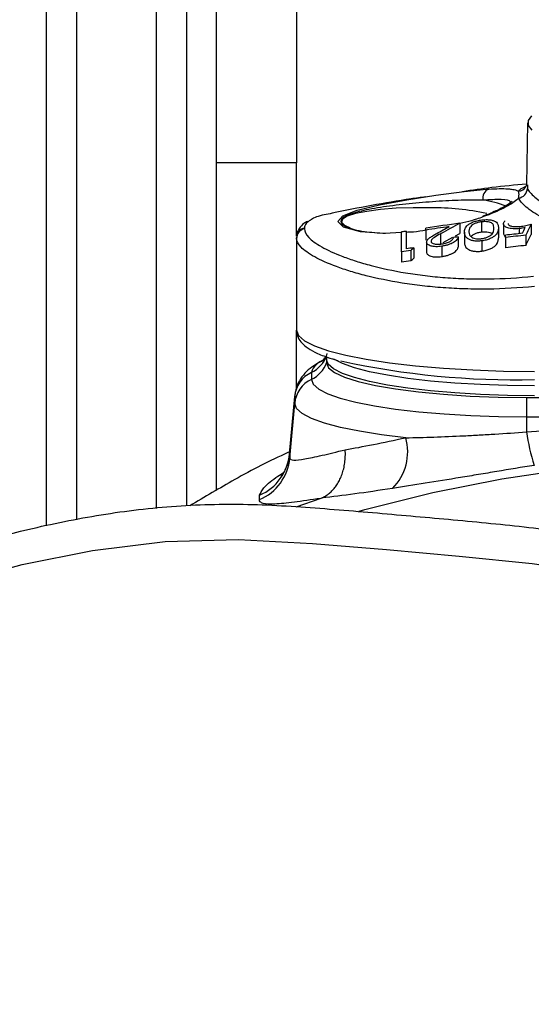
# Model space of a CAD drawing. Header units: millimetres. Extents: x 28 to 424, y 2 to 742.
# Tile 4 of 8: x 153 to 205, y 411 to 510. Entities that reach past the tile are written whole.
import ezdxf

# ---------------------------------------------------------------- set-up
doc = ezdxf.new("R2010")
doc.units = ezdxf.units.MM

msp = doc.modelspace()

# ---------------------------------------------------------------- linework, layer by layer
at = {"color": 8, "linetype": 'Continuous', "lineweight": 25}
for p, q in [((159.145, 547.128), (159.145, 459.892)), ((167.145, 461.032), (167.145, 547.128)), ((204.234, 493.398), (204.234, 493.054)), ((200.369, 490.408), (199.937, 490.258))]:
    msp.add_line(p, q, dxfattribs=at)
at = {"color": 7, "linetype": 'Continuous', "lineweight": 25}
for p, q in [((156.145, 459.292), (156.145, 545.807)), ((170.145, 545.807), (170.145, 461.284)), ((173.145, 495.595), (173.145, 534.339)), ((181.145, 534.339), (181.145, 495.595)), ((204.261, 499.597), (204.151, 493.399)), ((181.145, 495.595), (173.145, 495.595)), ((173.145, 462.826), (173.145, 495.595)), ((181.145, 488.279), (181.145, 495.595)), ((203.912, 493.18), (204.096, 493.296)), ((204.116, 493.272), (204.091, 493.229)), ((199.65, 489.703), (199.65, 488.691)), ((200.1, 490.389), (199.74, 490.251)), ((194.093, 488.885), (194.093, 487.869)), ((197.491, 489.559), (197.491, 488.548)), ((201.337, 489.104), (201.337, 488.087)), ((201.85, 489.501), (201.85, 488.487)), ((203.423, 489.028), (203.423, 488.517)), ((204.606, 489.462), (204.606, 488.447)), ((181.145, 488.044), (181.145, 478.87)), ((195.552, 488.513), (195.552, 487.493)), ((195.795, 487.626), (196.783, 488.163)), ((197.031, 488.298), (197.491, 488.548)), ((197.298, 488.2), (197.298, 487.176)), ((197.939, 488.677), (197.939, 487.658)), ((199.665, 487.8), (199.665, 486.771)), ((201.85, 488.487), (201.983, 488.231)), ((202.042, 488.142), (202.042, 487.115)), ((204.093, 488.366), (204.093, 487.341)), ((192.582, 486.842), (192.582, 485.809)), ((192.875, 487.112), (192.875, 486.081)), ((194.157, 487.67), (194.157, 486.644)), ((195.668, 487.257), (195.668, 486.226)), ((191.657, 486.692), (191.657, 485.658)), ((181.145, 473.116), (181.145, 478.863)), ((184.145, 476.187), (184.145, 475.915)), ((184.145, 475.915), (184.145, 475.603)), ((182.631, 474.627), (182.631, 473.932)), ((180.448, 466.489), (180.958, 472.229)), ((180.961, 472.291), (180.45, 466.542)), ((180.958, 472.229), (180.961, 472.291)), ((180.958, 471.535), (180.958, 472.229)), ((204.145, 472.13), (248.145, 472.13)), ((204.145, 472.13), (204.145, 470.197)), ((180.472, 466.061), (180.958, 471.535)), ((204.145, 470.197), (204.145, 468.682)), ((204.145, 470.197), (220.076, 470.197)), ((180.478, 466.54), (180.448, 466.489)), ((177.429, 461.909), (177.452, 462.356)), ((183.565, 462.031), (181.068, 461.165))]:
    msp.add_line(p, q, dxfattribs=at)
at = {"color": 7, "linetype": 'Continuous', "lineweight": 25, "flags": 128}
for points in [[(204.645, 500.294), (204.305, 499.829), (204.305, 499.342), (204.664, 498.859)], [(191.657, 488.628), (189.955, 488.549), (187.539, 488.714), (185.83, 489.157), (185.289, 489.74), (185.79, 490.305), (187.225, 490.861), (189.447, 491.398), (192.162, 491.902), (195.068, 492.36), (197.917, 492.742), (200.14, 492.963), (200.369, 492.979), (200.369, 492.979)], [(200.124, 490.387), (200.116, 490.384), (200.106, 490.379)], [(181.145, 478.87), (181.348, 478.33), (181.955, 477.8), (182.956, 477.288), (184.333, 476.803), (186.063, 476.354), (188.115, 475.948), (190.456, 475.591), (193.045, 475.291), (195.837, 475.052), (198.785, 474.878), (201.838, 474.772), (204.945, 474.737)], [(204.945, 472.304), (202.23, 472.334), (199.561, 472.427), (196.985, 472.579), (194.545, 472.787), (192.282, 473.05), (190.237, 473.361), (188.443, 473.717), (186.931, 474.11), (185.728, 474.533), (184.853, 474.981), (184.322, 475.444), (184.145, 475.915)], [(184.145, 475.603), (184.348, 475.109), (184.955, 474.624), (185.952, 474.16), (187.319, 473.725), (189.03, 473.329), (191.047, 472.978), (193.332, 472.681), (195.836, 472.444), (198.51, 472.271), (201.298, 472.165), (204.145, 472.13)], [(182.631, 473.932), (182.815, 473.445), (183.364, 472.966), (184.269, 472.503), (185.514, 472.065), (187.077, 471.658), (188.932, 471.291), (191.048, 470.969), (193.388, 470.697), (195.912, 470.481), (198.577, 470.324), (201.336, 470.229), (204.145, 470.197)], [(192.073, 468.097), (189.647, 468.392), (187.457, 468.739), (185.54, 469.132), (183.927, 469.563), (182.644, 470.027), (181.713, 470.516), (181.147, 471.021), (180.958, 471.535)], [(187.394, 460.738), (187.977, 460.901), (194.787, 462.608), (201.674, 463.98), (208.622, 465.011), (215.613, 465.7), (222.631, 466.045), (229.658, 466.045), (236.676, 465.7), (243.667, 465.011), (250.615, 463.98), (257.503, 462.608), (264.312, 460.901), (271.026, 458.861), (277.629, 456.495), (284.104, 453.807)], [(64.43, 403.613), (71.761, 412.246), (79.995, 420.294), (89.212, 427.604), (98.582, 433.962), (108.556, 439.692), (119.198, 444.627), (130.428, 448.685), (141.984, 452.192), (153.688, 455.398), (160.751, 456.82), (167.994, 457.702), (175.35, 457.914), (182.756, 457.529), (190.158, 456.91), (197.417, 456.259), (204.706, 455.505), (211.965, 454.442), (219.043, 452.759), (219.043, 452.759)]]:
    msp.add_lwpolyline(points, dxfattribs=at)
at = {"color": 8, "linetype": 'Continuous', "lineweight": 25, "flags": 128}
for points in [[(194.541, 491.118), (192.811, 491.119), (191.12, 491.056), (189.547, 490.931), (188.166, 490.75), (187.041, 490.522), (186.224, 490.257), (185.755, 489.968), (185.655, 489.668), (185.928, 489.371), (186.505, 489.111)], [(200.369, 490.408), (200.238, 490.414), (200.124, 490.387)], [(204.945, 473.288), (202.23, 473.319), (199.561, 473.411), (196.985, 473.563), (194.545, 473.772), (192.282, 474.035), (190.237, 474.346), (188.443, 474.702), (186.931, 475.094), (185.728, 475.518), (184.87, 475.954)]]:
    msp.add_lwpolyline(points, dxfattribs=at)
at = {"color": 7, "linetype": 'Continuous', "lineweight": 25}
for centre, radius, start, end in [((200.73, 492.097), 0.953, 112.27084, 194.28909), ((203.227, 493.083), 1.008, 276.81649, 358.33798), ((182.133, 488.108), 0.989, 101.63396, 179.69151), ((182.133, 488.038), 0.988, 101.59489, 179.66709), ((225.663, 281.415), 210.041, 99.19316, 99.31717), ((226.159, 278.323), 213.172, 97.72886, 98.65143), ((226.082, 278.772), 212.534, 98.02257, 98.65652), ((226.362, 276.264), 213.919, 97.80849, 97.92981), ((226.234, 276.837), 212.906, 96.06409, 96.52455), ((226.179, 277.255), 212.263, 95.97226, 96.52927), ((226.41, 275.969), 213.57, 99.11359, 99.36486), ((226.33, 276.536), 213.217, 99.02719, 99.23655), ((226.082, 278.164), 210.329, 96.00094, 96.5631), ((226.152, 277.592), 210.906, 99.15876, 99.41324), ((181.351, 477.307), 2.97, 295.53258, 340.12794), ((181.351, 476.613), 2.97, 295.5321, 340.1279), ((202.947, 554.471), 80.569, 257.55044, 271.42045), ((183.901, 471.958), 2.956, 115.44355, 174.73876), ((183.901, 471.264), 2.956, 115.44389, 174.73875), ((187.073, 466.698), 5.192, 314.92697, 15.63037), ((227.165, 472.124), 23.276, 188.50324, 196.95639), ((175.513, 466.504), 4.978, 292.63361, 354.90054), ((175.49, 466.931), 4.978, 293.20967, 354.90323)]:
    msp.add_arc(centre, radius, start, end, dxfattribs=at)
at = {"color": 8, "linetype": 'Continuous', "lineweight": 25}
for centre, radius, start, end in [((203.257, 493.742), 0.98, 275.25699, 328.43863), ((198.842, 483.532), 8.385, 67.22502, 83.3979), ((194.528, 463.241), 27.877, 78.31624, 89.97389), ((184.443, 474.072), 1.895, 107.25488, 162.97593)]:
    msp.add_arc(centre, radius, start, end, dxfattribs=at)
at = {"color": 7, "linetype": 'Continuous', "lineweight": 25}
for points, knots in [([(204.152, 493.483), (202.996, 493.378), (200.855, 493.183), (198.729, 492.866), (197.752, 492.72)], [0, 0, 0, 0, 0.540196, 1, 1, 1, 1]), ([(200.369, 492.979), (201.132, 493.029), (201.767, 493.04), (202.403, 492.998), (202.521, 492.987), (202.738, 492.959), (202.837, 492.942), (203.104, 492.882), (203.245, 492.83), (203.346, 492.767)], [0, 0, 0, 0, 0.5, 0.5, 0.625, 0.625, 0.75, 0.75, 1, 1, 1, 1]), ([(203.346, 492.083), (203.379, 492.22), (203.398, 492.336), (203.398, 492.564), (203.379, 492.676), (203.346, 492.767)], [0, 0, 0, 0, 0.5, 0.5, 1, 1, 1, 1]), ([(204.14, 493.406), (204.15, 493.377), (204.163, 493.341), (204.099, 493.249), (204.087, 493.232)], [0, 0, 0, 0, 0.818753, 1, 1, 1, 1]), ([(204.107, 493.278), (204.097, 493.255), (204.079, 493.214), (204.096, 493.23), (204.103, 493.237)], [0, 0, 0, 0, 0.567344, 1, 1, 1, 1]), ([(204.234, 493.054), (204.293, 492.922), (204.383, 492.782), (204.627, 492.488), (204.783, 492.333), (205.334, 491.857), (205.819, 491.522), (206.717, 491.001), (207.044, 490.824), (207.76, 490.466), (208.143, 490.287), (209.361, 489.754), (210.265, 489.405), (211.761, 488.902), (212.286, 488.737), (213.371, 488.422), (213.929, 488.271), (215.65, 487.844), (216.86, 487.591), (218.454, 487.328), (218.777, 487.278), (219.426, 487.184), (219.752, 487.14), (220.735, 487.018), (221.397, 486.95), (222.733, 486.839), (223.407, 486.797), (224.427, 486.755), (224.769, 486.744), (225.456, 486.73), (225.802, 486.726), (227.521, 486.726), (228.876, 486.783), (230.88, 486.949), (231.543, 487.017), (232.86, 487.18), (233.513, 487.275), (235.417, 487.589), (236.626, 487.841), (238.35, 488.269), (238.911, 488.42), (239.999, 488.736), (240.52, 488.9), (242.016, 489.402), (242.925, 489.753), (244.154, 490.29), (244.537, 490.47), (245.245, 490.824), (245.572, 491), (246.17, 491.347), (246.441, 491.518), (246.928, 491.854), (247.144, 492.02), (247.695, 492.497), (247.937, 492.789), (248.055, 493.054)], [0, 0, 0, 0, 0.03125, 0.03125, 0.0625, 0.0625, 0.125, 0.125, 0.15625, 0.15625, 0.1875, 0.1875, 0.25, 0.25, 0.28125, 0.28125, 0.3125, 0.3125, 0.375, 0.375, 0.390625, 0.390625, 0.40625, 0.40625, 0.4375, 0.4375, 0.46875, 0.46875, 0.484375, 0.484375, 0.5, 0.5, 0.5625, 0.5625, 0.59375, 0.59375, 0.625, 0.625, 0.6875, 0.6875, 0.71875, 0.71875, 0.75, 0.75, 0.8125, 0.8125, 0.84375, 0.84375, 0.875, 0.875, 0.90625, 0.90625, 0.9375, 0.9375, 1, 1, 1, 1]), ([(194.061, 492.202), (193.577, 492.135), (190.438, 491.704), (187.328, 491.092), (184.697, 490.575)], [0, 0, 0, 0, 0.154146, 1, 1, 1, 1]), ([(199.806, 491.861), (199.107, 491.87), (197.707, 491.887), (195.081, 491.746), (192.36, 491.517), (189.728, 491.197), (187.48, 490.787), (185.942, 490.295), (185.367, 489.737), (185.964, 489.171), (187.621, 488.719), (189.3, 488.603), (190.034, 488.553)], [0, 0, 0, 0, 0.091042, 0.182261, 0.273959, 0.369129, 0.468699, 0.571858, 0.678657, 0.795459, 0.910662, 1, 1, 1, 1]), ([(203.346, 492.083), (203.142, 491.849), (202.785, 491.585), (201.768, 491.008), (201.131, 490.709), (200.369, 490.408)], [0, 0, 0, 0, 0.5, 0.5, 1, 1, 1, 1]), ([(202.699, 491.763), (202.698, 491.762), (202.696, 491.758), (202.463, 491.547), (201.98, 491.243), (201.449, 490.95), (201.018, 490.769), (200.927, 490.73)], [0, 0, 0, 0, 0.136842, 0.359214, 0.620368, 0.919283, 1, 1, 1, 1]), ([(248.943, 492.083), (248.819, 491.81), (248.566, 491.51), (247.988, 491.023), (247.761, 490.854), (247.251, 490.513), (246.967, 490.339), (246.34, 489.987), (245.998, 489.809), (245.257, 489.45), (244.856, 489.269), (243.572, 488.727), (242.622, 488.375), (241.061, 487.871), (240.518, 487.707), (239.385, 487.391), (238.801, 487.24), (237.008, 486.813), (235.752, 486.563), (233.776, 486.251), (233.099, 486.157), (231.735, 485.995), (231.048, 485.928), (228.972, 485.764), (227.569, 485.707), (225.79, 485.707), (225.432, 485.711), (224.721, 485.725), (224.367, 485.736), (223.311, 485.778), (221.915, 485.861), (220.544, 485.997), (219.525, 486.117), (219.187, 486.161), (218.515, 486.254), (218.179, 486.303), (216.525, 486.565), (215.268, 486.816), (213.477, 487.243), (212.896, 487.393), (211.767, 487.708), (211.22, 487.873), (209.659, 488.377), (208.714, 488.729), (207.441, 489.265), (207.04, 489.446), (206.291, 489.809), (205.948, 489.988), (205.007, 490.516), (204.5, 490.857), (203.921, 491.343), (203.759, 491.502), (203.502, 491.803), (203.408, 491.947), (203.346, 492.083)], [0, 0, 0, 0, 0.0625, 0.0625, 0.09375, 0.09375, 0.125, 0.125, 0.15625, 0.15625, 0.1875, 0.1875, 0.25, 0.25, 0.28125, 0.28125, 0.3125, 0.3125, 0.375, 0.375, 0.40625, 0.40625, 0.4375, 0.4375, 0.5, 0.5, 0.515625, 0.515625, 0.53125, 0.53125, 0.5625, 0.59375, 0.59375, 0.609375, 0.609375, 0.625, 0.625, 0.6875, 0.6875, 0.71875, 0.71875, 0.75, 0.75, 0.8125, 0.8125, 0.84375, 0.84375, 0.875, 0.875, 0.9375, 0.9375, 0.96875, 0.96875, 1, 1, 1, 1]), ([(200.927, 490.73), (200.691, 490.619), (200.449, 490.504), (200.132, 490.39), (200.124, 490.388)], [0, 0, 0, 0, 0.976384, 1, 1, 1, 1]), ([(182.232, 489.738), (182.111, 489.673), (181.788, 489.502), (181.416, 489.073), (181.14, 488.534), (181.172, 488.212), (181.182, 488.119)], [0, 0, 0, 0, 0.207142, 0.553636, 0.87078, 1, 1, 1, 1]), ([(184.701, 490.553), (184.43, 490.504), (183.509, 490.338), (182.835, 490.106), (182.573, 489.896), (182.545, 489.874)], [0, 0, 0, 0, 0.271978, 0.921806, 1, 1, 1, 1]), ([(199.937, 490.258), (199.53, 490.104), (198.809, 489.83), (197.891, 489.619), (197.491, 489.527)], [0, 0, 0, 0, 0.563909, 1, 1, 1, 1]), ([(197.939, 488.677), (197.941, 488.735), (197.943, 488.793), (197.962, 488.909), (197.977, 488.967), (198.022, 489.084), (198.053, 489.142), (198.136, 489.259), (198.192, 489.317), (198.325, 489.431), (198.404, 489.487), (198.592, 489.594), (198.7, 489.644), (198.947, 489.735), (199.079, 489.776), (199.292, 489.826), (199.366, 489.841), (199.514, 489.868), (199.59, 489.879), (199.665, 489.889)], [0, 0, 0, 0, 0.125, 0.125, 0.25, 0.25, 0.375, 0.375, 0.5, 0.5, 0.625, 0.625, 0.75, 0.75, 0.875, 0.875, 0.9375, 0.9375, 1, 1, 1, 1]), ([(199.65, 489.703), (199.588, 489.694), (199.526, 489.685), (199.405, 489.662), (199.347, 489.648), (199.174, 489.602), (199.067, 489.565), (198.879, 489.484), (198.799, 489.439), (198.669, 489.345), (198.62, 489.296), (198.577, 489.247)], [0, 0, 0, 0, 0.125, 0.125, 0.25, 0.25, 0.5, 0.5, 0.75, 0.75, 1, 1, 1, 1]), ([(200.888, 489.05), (200.888, 489.139), (200.88, 489.226), (200.845, 489.35), (200.828, 489.39), (200.782, 489.469), (200.75, 489.506), (200.661, 489.576), (200.609, 489.608), (200.472, 489.662), (200.391, 489.684), (200.207, 489.713), (200.103, 489.722), (199.939, 489.723), (199.883, 489.722), (199.767, 489.715), (199.709, 489.709), (199.65, 489.703)], [0, 0, 0, 0, 0.25, 0.25, 0.375, 0.375, 0.5, 0.5, 0.625, 0.625, 0.75, 0.75, 0.875, 0.875, 0.9375, 0.9375, 1, 1, 1, 1]), ([(199.665, 489.889), (199.739, 489.897), (199.813, 489.906), (199.958, 489.916), (200.03, 489.919), (200.243, 489.922), (200.376, 489.915), (200.62, 489.884), (200.729, 489.86), (200.911, 489.798), (200.989, 489.76), (201.115, 489.678), (201.165, 489.633), (201.241, 489.536), (201.265, 489.485), (201.325, 489.328), (201.335, 489.218), (201.337, 489.104)], [0, 0, 0, 0, 0.0625, 0.0625, 0.125, 0.125, 0.25, 0.25, 0.375, 0.375, 0.5, 0.5, 0.625, 0.625, 0.75, 0.75, 1, 1, 1, 1]), ([(201.85, 489.501), (201.852, 489.593), (201.854, 489.69), (201.985, 489.781), (201.992, 489.786)], [0, 0, 0, 0, 0.943192, 1, 1, 1, 1]), ([(181.934, 489.006), (181.934, 488.737), (182.081, 488.45), (182.514, 487.996), (182.694, 487.841), (183.126, 487.523), (183.38, 487.361), (184.236, 486.876), (184.934, 486.553), (185.966, 486.158), (186.181, 486.08), (186.626, 485.925), (186.857, 485.847), (187.572, 485.62), (188.073, 485.474), (189.652, 485.059), (190.802, 484.81), (192.368, 484.55), (192.688, 484.5), (193.336, 484.407), (193.664, 484.364), (194.657, 484.244), (195.334, 484.178), (196.717, 484.073), (197.422, 484.035), (198.502, 484.001), (198.866, 483.994), (199.601, 483.987), (199.972, 483.988), (201.831, 484.013), (203.333, 484.1), (204.848, 484.255)], [0, 0, 0, 0, 0.125, 0.125, 0.1875, 0.1875, 0.25, 0.25, 0.375, 0.375, 0.40625, 0.40625, 0.4375, 0.4375, 0.5, 0.5, 0.625, 0.625, 0.65625, 0.65625, 0.6875, 0.6875, 0.75, 0.75, 0.8125, 0.8125, 0.84375, 0.84375, 0.875, 0.875, 1, 1, 1, 1]), ([(194.104, 488.867), (193.678, 488.793), (192.984, 488.671), (192.351, 488.655), (192.106, 488.649)], [0, 0, 0, 0, 0.613863, 1, 1, 1, 1]), ([(192.106, 488.758), (192.106, 488.488), (192.106, 488.205), (192.106, 487.614), (192.106, 487.307), (192.106, 486.989)], [0, 0, 0, 0, 0.5, 0.5, 1, 1, 1, 1]), ([(194.093, 488.885), (194.093, 488.916), (194.093, 488.947), (194.093, 489.009), (194.093, 489.04), (194.093, 489.07)], [0, 0, 0, 0, 0.5, 0.5, 1, 1, 1, 1]), ([(198.577, 489.247), (198.543, 489.205), (198.511, 489.162), (198.463, 489.077), (198.443, 489.034), (198.415, 488.949), (198.405, 488.906), (198.391, 488.821), (198.389, 488.778), (198.388, 488.736)], [0, 0, 0, 0, 0.25, 0.25, 0.5, 0.5, 0.75, 0.75, 1, 1, 1, 1]), ([(198.388, 488.736), (198.39, 488.691), (198.391, 488.646), (198.404, 488.558), (198.415, 488.514), (198.446, 488.427), (198.465, 488.384), (198.523, 488.301), (198.558, 488.26), (198.647, 488.184), (198.699, 488.148), (198.829, 488.085), (198.909, 488.058), (199.093, 488.021), (199.197, 488.009), (199.36, 488.003), (199.416, 488.003), (199.533, 488.009), (199.591, 488.015), (199.65, 488.021)], [0, 0, 0, 0, 0.125, 0.125, 0.25, 0.25, 0.375, 0.375, 0.5, 0.5, 0.625, 0.625, 0.75, 0.75, 0.875, 0.875, 0.9375, 0.9375, 1, 1, 1, 1]), ([(199.65, 488.021), (199.709, 488.03), (199.767, 488.039), (199.881, 488.061), (199.937, 488.074), (200.101, 488.121), (200.201, 488.158), (200.478, 488.28), (200.609, 488.379), (200.786, 488.575), (200.829, 488.675), (200.88, 488.866), (200.888, 488.959), (200.888, 489.05)], [0, 0, 0, 0, 0.0625, 0.0625, 0.125, 0.125, 0.25, 0.25, 0.5, 0.5, 0.75, 0.75, 1, 1, 1, 1]), ([(199.65, 488.691), (199.776, 488.702), (200.029, 488.723), (200.356, 488.685), (200.599, 488.615), (200.671, 488.541), (200.702, 488.509)], [0, 0, 0, 0, 0.262103, 0.525268, 0.790254, 1, 1, 1, 1]), ([(201.337, 489.104), (201.336, 489.046), (201.334, 488.987), (201.317, 488.868), (201.304, 488.808), (201.266, 488.685), (201.239, 488.623), (201.164, 488.497), (201.113, 488.433), (200.988, 488.307), (200.912, 488.245), (200.729, 488.125), (200.623, 488.069), (200.381, 487.967), (200.249, 487.921), (200.038, 487.866), (199.964, 487.849), (199.816, 487.821), (199.741, 487.81), (199.665, 487.8)], [0, 0, 0, 0, 0.125, 0.125, 0.25, 0.25, 0.375, 0.375, 0.5, 0.5, 0.625, 0.625, 0.75, 0.75, 0.875, 0.875, 0.9375, 0.9375, 1, 1, 1, 1]), ([(203.423, 489.028), (203.316, 489.017), (203.21, 489.008), (203.002, 489.001), (202.898, 489.002), (202.599, 489.018), (202.422, 489.05), (202.204, 489.118), (202.139, 489.145), (202.028, 489.204), (201.984, 489.237), (201.913, 489.307), (201.889, 489.344), (201.857, 489.421), (201.852, 489.461), (201.85, 489.501)], [0, 0, 0, 0, 0.125, 0.125, 0.25, 0.25, 0.5, 0.5, 0.625, 0.625, 0.75, 0.75, 0.875, 0.875, 1, 1, 1, 1]), ([(202.298, 489.545), (202.3, 489.516), (202.304, 489.487), (202.33, 489.433), (202.35, 489.407), (202.408, 489.358), (202.445, 489.336), (202.534, 489.297), (202.587, 489.28), (202.759, 489.238), (202.898, 489.223), (203.119, 489.22), (203.196, 489.221), (203.35, 489.23), (203.427, 489.237), (203.504, 489.244)], [0, 0, 0, 0, 0.125, 0.125, 0.25, 0.25, 0.375, 0.375, 0.5, 0.5, 0.75, 0.75, 0.875, 0.875, 1, 1, 1, 1]), ([(204.012, 489.13), (203.916, 489.109), (203.82, 489.089), (203.673, 489.062), (203.623, 489.054), (203.523, 489.04), (203.473, 489.034), (203.423, 489.028)], [0, 0, 0, 0, 0.5, 0.5, 0.75, 0.75, 1, 1, 1, 1]), ([(203.504, 489.244), (203.6, 489.255), (203.695, 489.268), (203.883, 489.299), (203.976, 489.317), (204.251, 489.373), (204.43, 489.417), (204.606, 489.462)], [0, 0, 0, 0, 0.25, 0.25, 0.5, 0.5, 1, 1, 1, 1]), ([(204.945, 483.23), (203.379, 483.076), (201.827, 482.99), (199.906, 482.965), (199.522, 482.964), (198.762, 482.971), (198.385, 482.978), (197.268, 483.011), (196.537, 483.049), (195.105, 483.153), (194.404, 483.219), (193.374, 483.338), (193.034, 483.381), (192.362, 483.473), (192.029, 483.522), (190.403, 483.782), (189.206, 484.031), (187.562, 484.448), (187.04, 484.595), (186.295, 484.824), (186.053, 484.902), (185.588, 485.058), (185.364, 485.137), (184.286, 485.536), (183.555, 485.864), (182.66, 486.357), (182.394, 486.523), (181.941, 486.847), (181.753, 487.006), (181.299, 487.471), (181.145, 487.766), (181.145, 488.044)], [0, 0, 0, 0, 0.125, 0.125, 0.15625, 0.15625, 0.1875, 0.1875, 0.25, 0.25, 0.3125, 0.3125, 0.34375, 0.34375, 0.375, 0.375, 0.5, 0.5, 0.5625, 0.5625, 0.59375, 0.59375, 0.625, 0.625, 0.75, 0.75, 0.8125, 0.8125, 0.875, 0.875, 1, 1, 1, 1]), ([(191.657, 486.692), (191.657, 487.054), (191.657, 487.402), (191.657, 488.068), (191.657, 488.385), (191.657, 488.685)], [0, 0, 0, 0, 0.5, 0.5, 1, 1, 1, 1]), ([(194.157, 487.67), (194.16, 487.708), (194.164, 487.745), (194.192, 487.82), (194.214, 487.858), (194.269, 487.934), (194.305, 487.973), (194.388, 488.048), (194.436, 488.085), (194.586, 488.195), (194.698, 488.266), (194.927, 488.406), (195.048, 488.475), (195.169, 488.543)], [0, 0, 0, 0, 0.125, 0.125, 0.25, 0.25, 0.375, 0.375, 0.5, 0.5, 0.75, 0.75, 1, 1, 1, 1]), ([(195.552, 488.513), (195.337, 488.394), (195.127, 488.273), (194.84, 488.085), (194.754, 488.02), (194.666, 487.919), (194.643, 487.886), (194.613, 487.82), (194.609, 487.787), (194.606, 487.755)], [0, 0, 0, 0, 0.5, 0.5, 0.75, 0.75, 0.875, 0.875, 1, 1, 1, 1]), ([(194.606, 487.755), (194.608, 487.727), (194.613, 487.699), (194.64, 487.648), (194.661, 487.623), (194.746, 487.557), (194.832, 487.522), (195.036, 487.472), (195.155, 487.457), (195.349, 487.455), (195.416, 487.457), (195.553, 487.467), (195.622, 487.476), (195.691, 487.485)], [0, 0, 0, 0, 0.125, 0.125, 0.25, 0.25, 0.5, 0.5, 0.75, 0.75, 0.875, 0.875, 1, 1, 1, 1]), ([(197.298, 488.2), (197.293, 488.154), (197.285, 488.108), (197.246, 488.015), (197.219, 487.967), (197.142, 487.872), (197.094, 487.823), (196.98, 487.73), (196.913, 487.684), (196.765, 487.596), (196.683, 487.553), (196.507, 487.475), (196.413, 487.438), (196.211, 487.371), (196.106, 487.343), (195.945, 487.306), (195.89, 487.295), (195.78, 487.275), (195.724, 487.266), (195.668, 487.257)], [0, 0, 0, 0, 0.125, 0.125, 0.25, 0.25, 0.375, 0.375, 0.5, 0.5, 0.625, 0.625, 0.75, 0.75, 0.875, 0.875, 0.9375, 0.9375, 1, 1, 1, 1]), ([(195.691, 487.485), (195.769, 487.497), (195.846, 487.51), (195.996, 487.543), (196.069, 487.562), (196.284, 487.629), (196.411, 487.685), (196.623, 487.807), (196.702, 487.874), (196.783, 487.974), (196.802, 488.007), (196.834, 488.073), (196.842, 488.105), (196.85, 488.138)], [0, 0, 0, 0, 0.125, 0.125, 0.25, 0.25, 0.5, 0.5, 0.75, 0.75, 0.875, 0.875, 1, 1, 1, 1]), ([(199.665, 487.8), (199.59, 487.791), (199.516, 487.783), (199.369, 487.773), (199.297, 487.771), (199.081, 487.773), (198.946, 487.784), (198.761, 487.815), (198.701, 487.827), (198.592, 487.857), (198.542, 487.874), (198.4, 487.929), (198.32, 487.973), (198.19, 488.067), (198.136, 488.117), (198.05, 488.223), (198.021, 488.279), (197.977, 488.391), (197.962, 488.447), (197.943, 488.562), (197.941, 488.62), (197.939, 488.677)], [0, 0, 0, 0, 0.0625, 0.0625, 0.125, 0.125, 0.25, 0.25, 0.3125, 0.3125, 0.375, 0.375, 0.5, 0.5, 0.625, 0.625, 0.75, 0.75, 0.875, 0.875, 1, 1, 1, 1]), ([(198.577, 488.233), (198.62, 488.282), (198.668, 488.331), (198.797, 488.424), (198.877, 488.47), (199.064, 488.552), (199.172, 488.59), (199.343, 488.636), (199.402, 488.65), (199.525, 488.674), (199.588, 488.683), (199.65, 488.691)], [0, 0, 0, 0, 0.25, 0.25, 0.5, 0.5, 0.75, 0.75, 0.875, 0.875, 1, 1, 1, 1]), ([(199.665, 486.771), (199.741, 486.781), (199.815, 486.792), (199.962, 486.82), (200.034, 486.837), (200.247, 486.893), (200.379, 486.938), (200.62, 487.041), (200.727, 487.098), (200.909, 487.218), (200.987, 487.282), (201.175, 487.471), (201.246, 487.601), (201.304, 487.787), (201.317, 487.848), (201.334, 487.969), (201.336, 488.028), (201.337, 488.087)], [0, 0, 0, 0, 0.0625, 0.0625, 0.125, 0.125, 0.25, 0.25, 0.375, 0.375, 0.5, 0.5, 0.75, 0.75, 0.875, 0.875, 1, 1, 1, 1]), ([(202.042, 488.142), (202.042, 488.179), (202.042, 488.216), (202.042, 488.29), (202.042, 488.327), (202.042, 488.364)], [0, 0, 0, 0, 0.5, 0.5, 1, 1, 1, 1]), ([(195.668, 487.257), (195.569, 487.244), (195.471, 487.232), (195.279, 487.218), (195.184, 487.214), (194.997, 487.217), (194.908, 487.224), (194.742, 487.247), (194.664, 487.263), (194.455, 487.325), (194.34, 487.38), (194.229, 487.478), (194.202, 487.514), (194.165, 487.59), (194.16, 487.63), (194.157, 487.67)], [0, 0, 0, 0, 0.125, 0.125, 0.25, 0.25, 0.375, 0.375, 0.5, 0.5, 0.75, 0.75, 0.875, 0.875, 1, 1, 1, 1]), ([(195.668, 486.226), (195.779, 486.243), (195.889, 486.262), (196.104, 486.311), (196.21, 486.341), (196.411, 486.407), (196.504, 486.443), (196.68, 486.523), (196.762, 486.566), (196.91, 486.654), (196.977, 486.7), (197.092, 486.795), (197.14, 486.843), (197.217, 486.939), (197.245, 486.988), (197.285, 487.083), (197.293, 487.13), (197.298, 487.176)], [0, 0, 0, 0, 0.125, 0.125, 0.25, 0.25, 0.375, 0.375, 0.5, 0.5, 0.625, 0.625, 0.75, 0.75, 0.875, 0.875, 1, 1, 1, 1]), ([(197.939, 487.658), (197.941, 487.6), (197.943, 487.542), (197.962, 487.426), (197.976, 487.369), (198.021, 487.257), (198.05, 487.201), (198.135, 487.093), (198.189, 487.042), (198.32, 486.947), (198.4, 486.902), (198.588, 486.828), (198.697, 486.798), (198.945, 486.755), (199.079, 486.744), (199.294, 486.743), (199.368, 486.745), (199.516, 486.754), (199.59, 486.762), (199.665, 486.771)], [0, 0, 0, 0, 0.125, 0.125, 0.25, 0.25, 0.375, 0.375, 0.5, 0.5, 0.625, 0.625, 0.75, 0.75, 0.875, 0.875, 0.9375, 0.9375, 1, 1, 1, 1]), ([(194.157, 486.644), (194.16, 486.603), (194.165, 486.563), (194.201, 486.488), (194.228, 486.451), (194.302, 486.384), (194.35, 486.354), (194.458, 486.3), (194.521, 486.275), (194.66, 486.234), (194.736, 486.217), (194.902, 486.194), (194.992, 486.186), (195.177, 486.182), (195.273, 486.186), (195.47, 486.2), (195.569, 486.213), (195.668, 486.226)], [0, 0, 0, 0, 0.125, 0.125, 0.25, 0.25, 0.375, 0.375, 0.5, 0.5, 0.625, 0.625, 0.75, 0.75, 0.875, 0.875, 1, 1, 1, 1]), ([(181.145, 478.87), (181.166, 478.671), (181.215, 478.228), (181.58, 477.654), (182.136, 477.136), (182.977, 476.64), (184.024, 476.195), (184.939, 475.935), (185.319, 475.826)], [0, 0, 0, 0, 0.11541, 0.256127, 0.4124843, 0.6094937, 0.8376327, 1, 1, 1, 1]), ([(184.188, 476.537), (184.188, 476.531), (184.145, 476.278), (183.903, 475.988), (183.72, 475.785), (183.726, 475.792), (183.728, 475.795)], [0, 0, 0, 0, 0.00882, 0.404877, 0.774307, 1, 1, 1, 1]), ([(183.693, 475.77), (183.413, 475.626), (182.872, 475.349), (182.158, 474.767), (181.539, 474.042), (181.098, 473.15), (180.956, 472.45), (180.949, 472.09), (180.949, 472.07)], [0, 0, 0, 0, 0.229157, 0.443031, 0.634399, 0.813936, 0.989397, 1, 1, 1, 1]), ([(186.011, 466.89), (186.878, 467.04), (187.82, 467.221), (189.841, 467.628), (190.92, 467.854), (192.073, 468.097)], [0, 0, 0, 0, 0.5, 0.5, 1, 1, 1, 1]), ([(192.073, 468.097), (192.982, 468.11), (193.92, 468.133), (195.855, 468.2), (196.851, 468.242), (198.389, 468.318), (198.907, 468.346), (199.944, 468.404), (200.464, 468.435), (202.031, 468.533), (203.084, 468.604), (204.145, 468.682)], [0, 0, 0, 0, 0.25, 0.25, 0.5, 0.5, 0.625, 0.625, 0.75, 0.75, 1, 1, 1, 1]), ([(180.462, 466.68), (180.402, 466.655), (178.513, 465.849), (175.165, 464.064), (171.966, 462.172), (170.475, 461.291)], [0, 0, 0, 0, 0.0171717, 0.5419789, 1, 1, 1, 1]), ([(180.443, 466.519), (180.441, 466.425), (180.431, 466.023), (180.242, 465.433), (179.982, 464.837), (179.742, 464.468), (179.592, 464.286), (179.587, 464.282), (179.585, 464.281)], [0, 0, 0, 0, 0.058946, 0.25369, 0.43902, 0.626287, 0.827321, 1, 1, 1, 1]), ([(180.472, 466.061), (180.477, 465.997), (180.513, 465.949), (180.647, 465.882), (180.745, 465.863), (181.124, 465.847), (181.491, 465.89), (182.202, 466.016), (182.466, 466.069), (183.048, 466.193), (183.364, 466.264), (184.38, 466.498), (185.149, 466.683), (186.011, 466.89)], [0, 0, 0, 0, 0.125, 0.125, 0.25, 0.25, 0.5, 0.5, 0.625, 0.625, 0.75, 0.75, 1, 1, 1, 1]), ([(183.71, 462.085), (183.764, 462.112), (183.874, 462.167), (184.037, 462.262), (184.198, 462.37), (184.358, 462.49), (184.516, 462.624), (184.671, 462.771), (184.822, 462.931), (184.968, 463.106), (185.109, 463.294), (185.243, 463.496), (185.37, 463.713), (185.489, 463.943), (185.598, 464.187), (185.698, 464.443), (185.786, 464.713), (185.862, 464.995), (185.925, 465.288), (185.974, 465.592), (186.009, 465.905), (186.027, 466.227), (186.03, 466.556), (186.017, 466.778), (186.011, 466.89)], [0, 0, 0, 0, 0.037079, 0.074954, 0.113623, 0.153088, 0.19335, 0.234407, 0.276262, 0.318914, 0.362363, 0.406611, 0.451657, 0.497502, 0.544146, 0.59159, 0.639835, 0.68888, 0.738727, 0.789376, 0.840827, 0.893081, 0.946138, 1, 1, 1, 1]), ([(204.901, 465.336), (203.655, 465.13), (202.417, 464.925), (200.574, 464.619), (199.962, 464.517), (198.741, 464.314), (198.131, 464.213), (196.322, 463.913), (195.154, 463.721), (192.891, 463.356), (191.797, 463.183), (190.74, 463.023)], [0, 0, 0, 0, 0.25, 0.25, 0.375, 0.375, 0.5, 0.5, 0.75, 0.75, 1, 1, 1, 1]), ([(190.74, 463.023), (189.395, 462.819), (188.14, 462.635), (185.797, 462.318), (184.71, 462.185), (183.71, 462.085)], [0, 0, 0, 0, 0.5, 0.5, 1, 1, 1, 1]), ([(30.76, 340.413), (30.924, 341.609), (31.531, 346.046), (34.001, 353.461), (37.689, 362.634), (42.026, 371.595), (46.692, 380.419), (52.097, 389.297), (58.269, 398.179), (64.921, 407.192), (72.199, 415.864), (80.412, 423.957), (89.545, 431.09), (99.072, 437.586), (109.04, 443.349), (119.682, 448.308), (130.974, 452.307), (142.575, 455.714), (152.675, 458.673), (161.578, 460.482), (169.096, 461.391), (176.763, 461.532), (184.443, 460.987), (192.067, 460.321), (199.659, 459.644), (207.198, 458.847), (214.727, 457.724), (219.544, 456.262), (221.945, 455.534)], [0, 0, 0, 0, 0.016202, 0.060135, 0.104125, 0.14803, 0.191951, 0.235861, 0.284176, 0.332491, 0.38081, 0.429106, 0.477431, 0.523217, 0.568969, 0.614742, 0.660476, 0.70624, 0.751984, 0.779795, 0.807612, 0.835349, 0.863123, 0.890876, 0.918128, 0.945529, 0.972851, 1, 1, 1, 1]), ([(183.565, 462.031), (182.571, 461.876), (181.692, 461.746), (180.543, 461.599), (180.188, 461.558), (179.539, 461.495), (179.247, 461.474), (178.468, 461.44), (178.075, 461.46), (177.681, 461.568), (177.582, 461.617), (177.454, 461.742), (177.425, 461.818), (177.429, 461.909)], [0, 0, 0, 0, 0.25, 0.25, 0.375, 0.375, 0.5, 0.5, 0.75, 0.75, 0.875, 0.875, 1, 1, 1, 1])]:
    msp.add_open_spline(points, degree=3, knots=knots, dxfattribs=at)
at = {"color": 8, "linetype": 'Continuous', "lineweight": 25}
for points, knots in [([(203.346, 492.767), (203.367, 492.8), (203.465, 492.961), (203.715, 493.084), (203.912, 493.18)], [0, 0, 0, 0, 0.209715, 1, 1, 1, 1]), ([(202.524, 491.466), (202.55, 491.547), (202.638, 491.823), (201.761, 491.982), (200.458, 491.902), (199.806, 491.861)], [0, 0, 0, 0, 0.174139, 0.5869, 1, 1, 1, 1]), ([(182.545, 489.874), (182.379, 489.766), (182.011, 489.528), (181.961, 489.237), (181.934, 489.077)], [0, 0, 0, 0, 0.450454, 1, 1, 1, 1]), ([(177.452, 462.356), (177.547, 462.572), (177.735, 463.001), (178.649, 463.822), (179.576, 464.453), (179.838, 464.631)], [0, 0, 0, 0, 0.421333, 0.836758, 1, 1, 1, 1])]:
    msp.add_open_spline(points, degree=3, knots=knots, dxfattribs=at)
at = {"color": 7, "linetype": 'Continuous', "lineweight": 25}
for points in [[(181.934, 489.077), (181.934, 489.054), (181.934, 489.03), (181.934, 489.006)], [(195.169, 488.543), (195.585, 488.776), (196.002, 489.004), (196.42, 489.226)], [(197.491, 489.559), (196.842, 489.224), (196.196, 488.875), (195.552, 488.513)], [(203.743, 488.552), (203.832, 488.749), (203.922, 488.942), (204.012, 489.13)], [(204.606, 489.462), (204.434, 489.112), (204.263, 488.747), (204.093, 488.366)], [(181.145, 488.044), (181.145, 488.068), (181.145, 488.091), (181.145, 488.113)], [(204.093, 487.341), (204.263, 487.725), (204.434, 488.094), (204.606, 488.447)], [(192.875, 487.112), (192.777, 487.023), (192.68, 486.933), (192.582, 486.842)], [(192.582, 485.809), (192.68, 485.901), (192.777, 485.991), (192.875, 486.081)], [(204.145, 468.682), (209.45, 469.01), (214.76, 469.228), (220.076, 469.322)], [(180.448, 466.489), (180.456, 466.347), (180.464, 466.204), (180.472, 466.061)], [(183.71, 462.085), (183.671, 462.066), (183.617, 462.048), (183.565, 462.031)]]:
    msp.add_open_spline(points, degree=3, dxfattribs=at)

doc.saveas('drawing.dxf')
